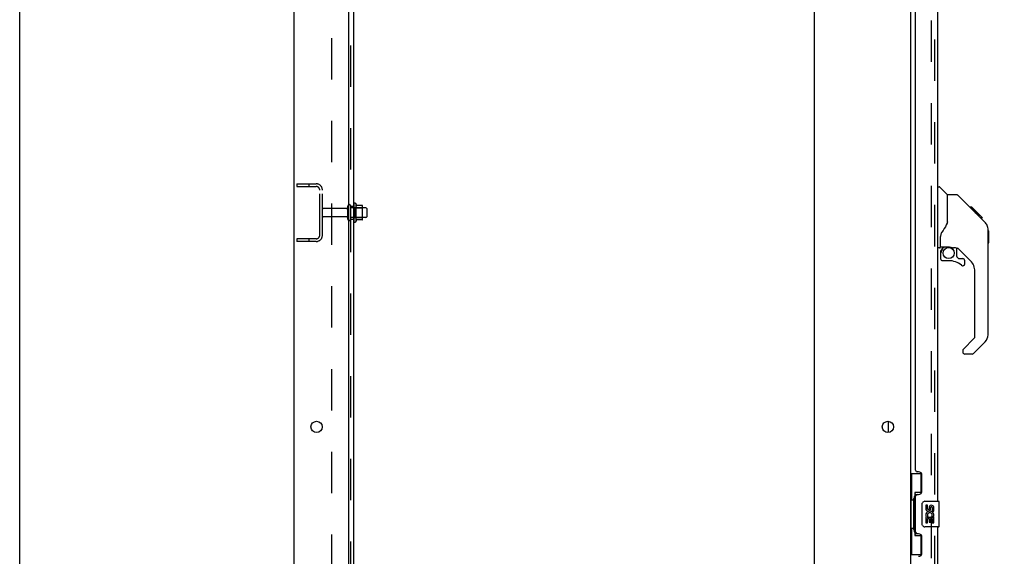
# Model space of a CAD drawing. Header units: inches. Extents: x 0 to 293, y 0 to 190.
# Tile 6 of 71: x 0 to 38, y 84 to 105. Entities that reach past the tile are written whole.
import ezdxf

# ---------------------------------------------------------------- set-up
doc = ezdxf.new("R2010")
doc.units = ezdxf.units.IN
doc.header["$LTSCALE"] = 16.12069
doc.header["$MEASUREMENT"] = 0
doc.linetypes.add('HIDDEN', pattern=[0.2, 0.1, -0.1])
doc.layers.get('0').update_dxf_attribs({"linetype": 'CONTINUOUS'})
for name, color, linetype in [('DEFAULT_2', 8, 'HIDDEN'), ('DIMENSIONS', 7, 'CONTINUOUS'), ('LEFTHAND_DOOR_ASSEMBLY', 7, 'CONTINUOUS'), ('RIGHTHAND_DOOR_ASSEMBLY', 7, 'CONTINUOUS'), ('SUBPANEL', 7, 'CONTINUOUS')]:
    doc.layers.add(name, color=color, linetype=linetype)
doc.styles.get("Standard").update_dxf_attribs({"font": 'arial.ttf'})
doc.dimstyles.new('DIMSTYLE_1', dxfattribs={"dimtxt": 1.293103, "dimasz": 1.724138, "dimexe": 0.09, "dimexo": 0.07, "dimgap": 0.0375, "dimtad": 0, "dimtih": 1, "dimtoh": 1, "dimzin": 4, "dimdsep": 46, "dimtxsty": 'Standard', "dimblk": '_FILLED', "dimblk1": '_FILLED', "dimblk2": '_FILLED', "dimcen": 0.09, "dimadec": 3, "dimazin": 1, "dimtfac": 1, "dimtdec": 3, "dimtofl": 0, "dimtmove": 0, "dimatfit": 3, "dimldrblk": '_FILLED', "dimfxl": 0, "dimtolj": 1, "dimtzin": 4, "dimarcsym": 0})

# ---------------------------------------------------------------- blocks, each defined once
blk = doc.blocks.new('_FILLED')
at = {"color": 0, "linetype": 'ByBlock'}
blk.add_solid([(0, 0), (-1, 0.2), (-1, -0.2)], dxfattribs=at)
blk = doc.blocks.new('*D9')
at = {"layer": 'DIMENSIONS', "color": 2, "linetype": 'Continuous'}
for p, q in [((36.706, 137.509), (43.635, 137.509)), ((42.083, 137.509), (42.083, 99.357)), ((42.083, 57.009), (42.083, 94.831)), ((36.706, 57.009), (43.635, 57.009))]:
    blk.add_line(p, q, dxfattribs=at)
at = {"layer": 'DIMENSIONS', "color": 2, "linetype": 'Continuous', "xscale": 1.724137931, "yscale": 1.724137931, "zscale": 1.724137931}
for p, rotation in [((42.083, 137.509), 90), ((42.083, 57.009), 270)]:
    blk.add_blockref('_FILLED', p, dxfattribs=dict(at, rotation=rotation))
at = {"layer": 'DIMENSIONS', "color": 2, "linetype": 'Continuous', "insert": (42.083, 98.711), "char_height": 1.2931, "width": 6.61454, "attachment_point": 2, "line_spacing_factor": 0.9}
blk.add_mtext('80.50\\PDOORS', dxfattribs=at)

msp = doc.modelspace()

# ---------------------------------------------------------------- linework, layer by layer
at = {"color": 7, "linetype": 'Continuous'}
for p, q in [((0, 0), (0, 189.655)), ((13.087, 97.615), (13.087, 96.903)), ((13.342, 97.537), (13.115, 97.537)), ((13.353, 97.004), (13.353, 97.515)), ((13.487, 97.447), (13.353, 97.447)), ((13.517, 97.417), (13.517, 97.102)), ((13.487, 97.072), (13.353, 97.072)), ((13.342, 96.982), (13.115, 96.982)), ((33.834, 88.692), (33.834, 89.127))]:
    msp.add_line(p, q, dxfattribs=at)
at = {"color": 3, "linetype": 'Continuous'}
for p, q in [((10.688, 54.363), (10.688, 140.155)), ((12.813, 56.384), (12.813, 136.759)), ((30.938, 136.759), (30.938, 56.384)), ((34.688, 136.811), (34.688, 57.707))]:
    msp.add_line(p, q, dxfattribs=at)
for centre in [(11.563, 88.909), (33.813, 88.909)]:
    msp.add_circle(centre, 0.219, dxfattribs=at)
at = {"color": 7, "linetype": 'Continuous'}
for centre, radius, start, end in [((13.055, 97.593), 0.0384, 34.4497, 180), ((12.487, 97.259), 0.698, 23.9679, 30.6631), ((13.133, 97.547), 0.01, 203.9679, 270), ((13.342, 97.527), 0.01, 5.1938, 90), ((13.212, 97.515), 0.141, 0, 5.2081), ((13.487, 97.417), 0.03, 360, 90), ((13.487, 97.102), 0.03, 270, 0), ((13.055, 96.925), 0.0384, 180, 325.5503), ((12.487, 97.259), 0.698, 329.3369, 336.0321), ((13.133, 96.972), 0.01, 90, 156.0321), ((13.342, 96.992), 0.01, 270, 354.8062), ((13.212, 97.004), 0.141, 354.7919, 360)]:
    msp.add_arc(centre, radius, start, end, dxfattribs=at)
at = {"layer": 'DEFAULT_2', "color": 8, "linetype": 'HIDDEN'}
for p, q in [((35.5, 136.994), (35.5, 57.525)), ((10.792, 98.384), (10.792, 98.28)), ((10.792, 98.384), (11.545, 98.384)), ((10.792, 98.28), (11.545, 98.28)), ((11.262, 98.384), (11.262, 98.28)), ((11.688, 96.381), (11.688, 98.138)), ((11.792, 96.381), (11.792, 98.138)), ((12.719, 97.424), (11.822, 97.424)), ((12.782, 97.002), (12.782, 97.517)), ((12.892, 97.002), (12.892, 97.517)), ((13.353, 97.447), (12.892, 97.447)), ((13.017, 97.593), (13.017, 96.925)), ((13.037, 97.443), (13.017, 97.463)), ((13.037, 97.443), (13.037, 97.076)), ((13.037, 97.443), (13.333, 97.443)), ((13.333, 97.443), (13.353, 97.463)), ((13.333, 97.443), (13.333, 97.076)), ((12.719, 97.094), (11.822, 97.094)), ((13.353, 97.072), (12.892, 97.072)), ((13.037, 97.076), (13.017, 97.056)), ((13.037, 97.076), (13.333, 97.076)), ((13.333, 97.076), (13.353, 97.056)), ((10.792, 96.238), (10.792, 96.134)), ((11.545, 96.238), (10.792, 96.238)), ((11.545, 96.134), (10.792, 96.134)), ((11.262, 96.238), (11.262, 96.134))]:
    msp.add_line(p, q, dxfattribs=at)
for centre, radius, start, end in [((11.545, 98.138), 0.246, 0, 90), ((11.545, 98.138), 0.142, 0, 90), ((11.822, 97.394), 0.03, 90, 180), ((12.719, 97.487), 0.0625, 270, 360), ((12.837, 97.517), 0.055, 360, 180), ((11.822, 97.124), 0.03, 180, 270), ((12.719, 97.032), 0.0625, 0, 90), ((12.837, 97.002), 0.055, 180, 0), ((11.545, 96.381), 0.246, 270, 360), ((11.545, 96.381), 0.142, 270, 360)]:
    msp.add_arc(centre, radius, start, end, dxfattribs=at)
at = {"layer": 'LEFTHAND_DOOR_ASSEMBLY', "color": 8, "linetype": 'HIDDEN'}
msp.add_line((35.642, 57.256), (35.642, 137.263), dxfattribs=at)
at = {"layer": 'LEFTHAND_DOOR_ASSEMBLY', "color": 3, "linetype": 'Continuous'}
for p, q in [((35.746, 108.509), (35.746, 86.009)), ((34.892, 87.217), (34.892, 107.302)), ((35.012, 87.157), (34.952, 87.157)), ((35.142, 86.407), (35.142, 87.027)), ((34.892, 84.802), (34.892, 86.217)), ((34.952, 86.277), (35.012, 86.277)), ((35.746, 85.009), (35.746, 62.509)), ((35.012, 84.742), (34.952, 84.742)), ((35.142, 83.992), (35.142, 84.612))]:
    msp.add_line(p, q, dxfattribs=at)
at = {"layer": 'LEFTHAND_DOOR_ASSEMBLY', "color": 7, "linetype": 'Continuous'}
for p, q in [((35.746, 98.263), (35.808, 98.263)), ((36.134, 97.954), (35.836, 98.252)), ((36.501, 97.948), (36.139, 97.948)), ((36.139, 96.844), (36.139, 97.948)), ((37.321, 97.16), (36.556, 97.925)), ((37.077, 97.471), (37.011, 97.471)), ((37.085, 97.463), (37.018, 97.463)), ((37.095, 97.454), (37.028, 97.454)), ((37.101, 97.447), (37.034, 97.447)), ((37.109, 97.439), (37.042, 97.439)), ((37.129, 97.419), (37.062, 97.419)), ((37.077, 97.471), (37.404, 97.144)), ((37.151, 97.397), (37.084, 97.397)), ((37.175, 97.373), (37.108, 97.373)), ((37.198, 97.35), (37.131, 97.35)), ((37.222, 97.326), (37.155, 97.326)), ((37.246, 97.302), (37.179, 97.302)), ((37.238, 97.243), (37.195, 97.287)), ((37.268, 97.28), (37.201, 97.28)), ((37.288, 97.26), (37.221, 97.26)), ((37.294, 97.187), (37.238, 97.243)), ((37.305, 97.243), (37.239, 97.243)), ((37.319, 97.23), (37.252, 97.23)), ((37.323, 97.225), (37.256, 97.225)), ((37.325, 97.223), (37.258, 97.223)), ((37.325, 97.223), (37.258, 97.223)), ((37.326, 97.222), (37.259, 97.222)), ((37.328, 97.22), (37.262, 97.22)), ((37.333, 97.215), (37.266, 97.215)), ((37.339, 97.209), (37.272, 97.209)), ((37.352, 97.196), (37.286, 97.196)), ((37.321, 97.16), (37.294, 97.187)), ((37.368, 97.181), (37.301, 97.181)), ((37.375, 97.173), (37.308, 97.173)), ((37.382, 97.166), (37.315, 97.166)), ((37.321, 97.16), (37.599, 96.881)), ((37.394, 97.154), (37.327, 97.154)), ((37.399, 97.149), (37.333, 97.149)), ((37.403, 97.145), (37.336, 97.145)), ((37.404, 97.144), (37.337, 97.144)), ((37.404, 97.144), (37.337, 97.144)), ((37.405, 97.143), (37.338, 97.143)), ((37.493, 97.055), (37.405, 97.143)), ((37.422, 97.059), (37.489, 97.059)), ((37.491, 97.058), (37.424, 97.058)), ((37.493, 97.055), (37.426, 97.055)), ((36.139, 96.906), (36.118, 96.848)), ((35.864, 95.921), (35.864, 96.328)), ((37.714, 96.604), (37.713, 96.634)), ((37.714, 92.501), (37.714, 96.604)), ((37.734, 96.553), (37.714, 96.573)), ((37.734, 96.553), (37.734, 96.077)), ((35.824, 95.881), (35.746, 95.881)), ((35.884, 95.923), (36.179, 95.923)), ((35.921, 95.843), (36.001, 95.923)), ((36.452, 95.881), (36.364, 95.881)), ((36.494, 95.55), (36.494, 95.877)), ((37.029, 95.385), (36.528, 95.886)), ((37.734, 96.077), (37.714, 96.057)), ((35.864, 95.704), (35.864, 95.466)), ((35.928, 95.837), (35.924, 95.84)), ((35.931, 95.833), (35.928, 95.837)), ((35.936, 95.829), (35.931, 95.833)), ((36.497, 95.541), (36.569, 95.469)), ((36.179, 95.387), (35.943, 95.387)), ((36.577, 95.466), (36.73, 95.466)), ((36.809, 95.268), (36.809, 95.387)), ((37.202, 92.416), (37.202, 94.967)), ((36.744, 91.924), (37.179, 92.36)), ((37.599, 92.223), (37.147, 91.77)), ((36.73, 91.891), (36.73, 91.826)), ((37.091, 91.747), (36.809, 91.747)), ((34.688, 87.084), (35.128, 87.084)), ((34.727, 87.084), (34.727, 86.059)), ((35.092, 87.084), (35.092, 86.304)), ((35.092, 86.349), (34.865, 86.349)), ((34.865, 86.349), (34.865, 84.669)), ((34.705, 86.059), (34.828, 86.059)), ((34.705, 86.059), (34.705, 84.959)), ((34.828, 86.089), (34.828, 86.11)), ((34.828, 84.959), (34.828, 86.059)), ((35.151, 85.109), (35.151, 85.909)), ((35.251, 86.009), (35.791, 86.009)), ((35.806, 85.024), (35.806, 85.994)), ((35.351, 85.855), (35.288, 85.855)), ((35.288, 85.855), (35.288, 85.719)), ((35.351, 85.719), (35.351, 85.855)), ((35.416, 85.781), (35.416, 85.712)), ((35.477, 85.719), (35.477, 85.761)), ((35.54, 85.761), (35.54, 85.624)), ((35.54, 85.624), (35.603, 85.624)), ((35.603, 85.624), (35.603, 85.761)), ((35.307, 85.394), (35.288, 85.394)), ((35.288, 85.394), (35.288, 85.163)), ((35.288, 85.163), (35.351, 85.163)), ((35.341, 85.394), (35.368, 85.413)), ((35.341, 85.394), (35.603, 85.394)), ((35.351, 85.331), (35.416, 85.331)), ((35.351, 85.163), (35.351, 85.331)), ((35.416, 85.331), (35.416, 85.195)), ((35.416, 85.195), (35.477, 85.195)), ((35.477, 85.331), (35.54, 85.331)), ((35.477, 85.195), (35.477, 85.331)), ((35.532, 85.43), (35.59, 85.405)), ((35.54, 85.331), (35.54, 85.163)), ((35.54, 85.163), (35.603, 85.163)), ((35.603, 85.163), (35.603, 85.394)), ((34.705, 84.959), (34.828, 84.959)), ((34.727, 84.959), (34.727, 83.934)), ((34.828, 84.908), (34.828, 84.929)), ((35.791, 85.009), (35.251, 85.009)), ((34.865, 84.669), (35.092, 84.669)), ((35.092, 84.714), (35.092, 83.934)), ((34.688, 83.934), (35.128, 83.934))]:
    msp.add_line(p, q, dxfattribs=at)
for points in [[(36.556, 97.925), (36.549, 97.932), (36.54, 97.938), (36.531, 97.942), (36.521, 97.945), (36.511, 97.947), (36.501, 97.948)], [(36.118, 96.848), (36.088, 96.78), (36.052, 96.709), (36.01, 96.637), (35.962, 96.564), (35.917, 96.498)], [(37.714, 96.604), (37.713, 96.634), (37.708, 96.675), (37.698, 96.715), (37.684, 96.754), (37.667, 96.791), (37.645, 96.827), (37.62, 96.859), (37.599, 96.881)], [(35.917, 96.498), (35.906, 96.481), (35.891, 96.452), (35.878, 96.42), (35.87, 96.386), (35.865, 96.352), (35.864, 96.328)], [(36.179, 95.923), (36.187, 95.922), (36.206, 95.921), (36.226, 95.919), (36.247, 95.915), (36.266, 95.911), (36.284, 95.905), (36.3, 95.9), (36.314, 95.895), (36.326, 95.891), (36.337, 95.887), (36.346, 95.884), (36.354, 95.882), (36.362, 95.881), (36.364, 95.881)], [(35.936, 95.829), (35.926, 95.819), (35.918, 95.808), (35.91, 95.796), (35.903, 95.784), (35.897, 95.771), (35.893, 95.758), (35.889, 95.745), (35.886, 95.731), (35.884, 95.718), (35.884, 95.704)], [(35.924, 95.84), (35.923, 95.841), (35.922, 95.842), (35.922, 95.843), (35.921, 95.843)], [(34.865, 86.325), (34.865, 86.322), (34.865, 86.318), (34.866, 86.314), (34.868, 86.31), (34.869, 86.305), (34.871, 86.3), (34.874, 86.295), (34.877, 86.289), (34.88, 86.282), (34.884, 86.275), (34.888, 86.268), (34.893, 86.26), (34.898, 86.252), (34.901, 86.248)], [(35.151, 85.909), (35.151, 85.915), (35.152, 85.922), (35.153, 85.928), (35.154, 85.934), (35.155, 85.94), (35.157, 85.945)], [(34.901, 84.77), (34.898, 84.767), (34.893, 84.758), (34.888, 84.75), (34.884, 84.743), (34.88, 84.736), (34.877, 84.73), (34.874, 84.724), (34.871, 84.718), (34.869, 84.713), (34.868, 84.708), (34.866, 84.704), (34.865, 84.7), (34.865, 84.696), (34.865, 84.693)], [(35.157, 85.073), (35.155, 85.079), (35.154, 85.085), (35.153, 85.091), (35.152, 85.097), (35.151, 85.103), (35.151, 85.109)]]:
    msp.add_lwpolyline(points, dxfattribs=at)
msp.add_circle((36.179, 95.683), 0.217, dxfattribs=at)
for centre, radius, start, end in [((35.808, 98.224), 0.0394, 45, 90), ((36.12, 97.94), 0.0197, 0, 45), ((37.281, 96.588), 0.433, 42.2386, 42.7273), ((35.824, 95.921), 0.0394, 270, 360), ((35.884, 95.942), 0.0197, 180, 270), ((36.452, 95.684), 0.197, 45, 90), ((36.061, 95.704), 0.197, 135, 180), ((36.506, 95.55), 0.0118, 180, 225), ((35.943, 95.466), 0.0787, 180, 270), ((36.179, 94.6), 0.787, 50.4788, 90), ((36.577, 95.478), 0.0118, 225, 270), ((36.73, 95.268), 0.0787, 230.4788, 360), ((36.73, 95.387), 0.0787, 0, 90), ((36.612, 94.967), 0.591, 0, 45), ((37.321, 92.501), 0.394, 315, 360), ((37.124, 92.416), 0.0787, 315, 360), ((36.777, 91.891), 0.0472, 135, 180), ((36.809, 91.826), 0.0787, 180, 270), ((37.091, 91.826), 0.0787, 270, 315), ((35.251, 85.909), 0.1, 90, 158.7946), ((35.791, 85.994), 0.015, 0, 90), ((35.383, 85.719), 0.0943, 180, 360), ((35.442, 85.467), 0.154, 161.4199, 206.1963), ((35.446, 85.467), 0.157, 336.5966, 161.8791), ((35.383, 85.719), 0.0314, 180, 261.2295), ((35.446, 85.467), 0.0943, 336.5966, 215.1122), ((35.382, 85.724), 0.0362, 263.4285, 341.7628), ((35.508, 85.761), 0.0943, 68.6999, 167.4338), ((35.508, 85.761), 0.0314, 0, 180.0485), ((35.508, 85.761), 0.0943, 0, 68.6704), ((35.446, 85.467), 0.157, 205.737, 207.8532), ((35.251, 85.109), 0.1, 201.205, 270), ((35.791, 85.024), 0.015, 270, 360)]:
    msp.add_arc(centre, radius, start, end, dxfattribs=at)
at = {"layer": 'LEFTHAND_DOOR_ASSEMBLY', "color": 3, "linetype": 'Continuous'}
for centre, radius, start, end in [((34.952, 87.217), 0.06, 180, 270), ((35.012, 87.027), 0.13, 0, 90), ((35.012, 86.407), 0.13, 270, 360), ((34.952, 86.217), 0.06, 90, 180), ((34.952, 84.802), 0.06, 180, 270), ((35.012, 84.612), 0.13, 0, 90), ((35.012, 83.992), 0.13, 270, 360)]:
    msp.add_arc(centre, radius, start, end, dxfattribs=at)
at = {"layer": 'LEFTHAND_DOOR_ASSEMBLY', "color": 7, "linetype": 'Continuous'}
for centre, start_param, end_param in [((34.932, 86.1), 0.699287, 1.51401), ((34.932, 86.1), -4.655602, -3.84088), ((34.932, 84.919), 0.699287, 1.51401), ((34.932, 84.919), -4.655602, -3.84088)]:
    msp.add_ellipse(centre, major_axis=(0, 0.18), ratio=0.579493, start_param=start_param, end_param=end_param, dxfattribs=at)
at = {"layer": 'RIGHTHAND_DOOR_ASSEMBLY', "color": 8, "linetype": 'HIDDEN'}
msp.add_line((35.642, 57.256), (35.642, 137.263), dxfattribs=at)
at = {"layer": 'RIGHTHAND_DOOR_ASSEMBLY', "color": 7, "linetype": 'Continuous'}
for centre, radius, start, end in [((37.281, 96.588), 0.433, 42.2386, 42.7273), ((36.061, 95.704), 0.197, 135, 180), ((35.943, 95.466), 0.0787, 180, 270), ((36.73, 95.268), 0.0787, 230.4788, 360), ((36.73, 95.387), 0.0787, 0, 90), ((37.321, 92.501), 0.394, 315, 360)]:
    msp.add_arc(centre, radius, start, end, dxfattribs=at)
at = {"layer": 'SUBPANEL', "color": 3, "linetype": 'Continuous'}
msp.add_line((13.017, 58.415), (13.017, 136.103), dxfattribs=at)
at = {"layer": 'SUBPANEL', "color": 8, "linetype": 'HIDDEN'}
for p, q in [((12.892, 60.255), (12.892, 134.263)), ((12.142, 129.853), (12.142, 64.665)), ((12.892, 97.509), (13.017, 97.509)), ((12.892, 97.009), (13.017, 97.009))]:
    msp.add_line(p, q, dxfattribs=at)

# ---------------------------------------------------------------- dimensions: what is measured, and where the dimension line sits
at = {"layer": 'DIMENSIONS', "color": 2, "linetype": 'Continuous'}
dim = msp.add_linear_dim(base=(42.083, 57.009), p1=(36.636, 137.509), p2=(36.636, 57.009), angle=270, text='<>\\PDOORS', dimstyle='DIMSTYLE_1', dxfattribs=at)
dim.commit()
dim.dimension.update_dxf_attribs({"geometry": '*D9', "text_midpoint": (42.083, 97.094), "dimtype": 160})

doc.saveas('drawing.dxf')
